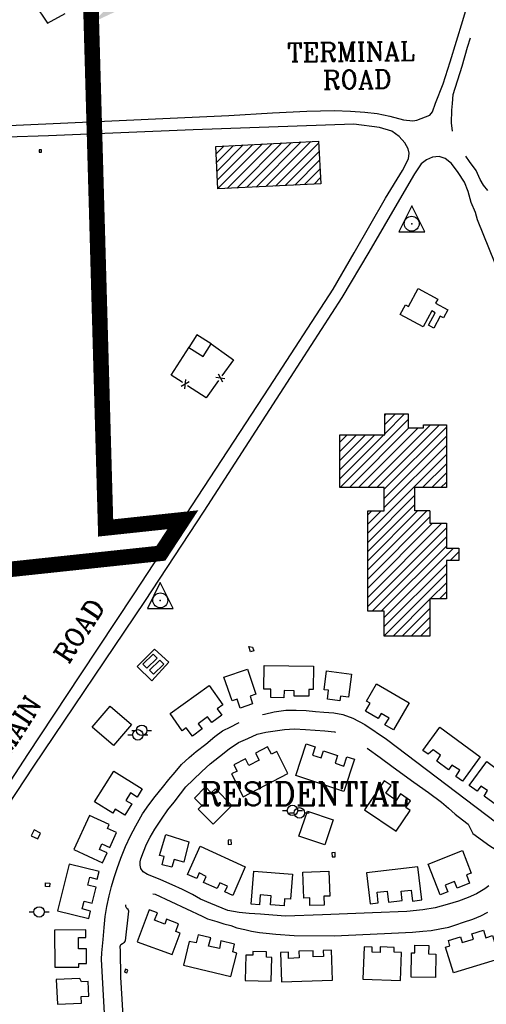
# Model space of a CAD drawing. Header units: feet. Extents: x 0 to 208040, y 0 to 211214.
# Tile 21 of 71: x 197244 to 198145, y 194885 to 196786. Entities that reach past the tile are written whole.
import ezdxf
from ezdxf.enums import TextEntityAlignment as Align

# ---------------------------------------------------------------- set-up
doc = ezdxf.new("R2010")
doc.units = ezdxf.units.FT
doc.header["$LTSCALE"] = 0.5
doc.header["$MEASUREMENT"] = 0
doc.header["$XCLIPFRAME"] = 0
doc.linetypes.add('PHANTOM2', pattern=[1.25, 0.625, -0.125, 0.125, -0.125, 0.125, -0.125])
doc.layers.get('0').update_dxf_attribs({"linetype": 'CONTINUOUS'})
for name, color, linetype in [('1-TEXT', 1, 'CONTINUOUS'), ('CONC-PAD', 5, 'CONTINUOUS'), ('f-apboundarytext', 42, 'CONTINUOUS'), ('FENCE', 11, 'CONTINUOUS'), ('Future Property Line', 251, 'PHANTOM2'), ('HV-CONTROL', 11, 'CONTINUOUS'), ('image', 7, 'CONTINUOUS'), ('MA-BLDG', 11, 'CONTINUOUS'), ('MA-BLDGHATCH', 11, 'CONTINUOUS'), ('MI-BLDG', 11, 'CONTINUOUS'), ('MISC-UTILITY', 11, 'CONTINUOUS'), ('POLESERVICE', 11, 'CONTINUOUS'), ('R-PAVED', 11, 'CONTINUOUS'), ('R-PAVED-T', 1, 'CONTINUOUS'), ('TANK', 11, 'CONTINUOUS'), ('TAXIWYPAVED', 5, 'CONTINUOUS')]:
    doc.layers.add(name, color=color, linetype=linetype)
doc.styles.add('COMPLEX', font='complex.shx')
doc.styles.add('CVFONT05', font='ROMANC')
picture_1 = doc.add_image_def('image1.jpg', size_in_pixel=(2000, 2400))

# ---------------------------------------------------------------- blocks, each defined once
blk = doc.blocks.new('POLE')
for p, q in [((-19.1, 0, 487.7), (-10.1, 0, 487.7)), ((10.1, 0), (19.1, 0))]:
    blk.add_line(p, q)
blk.add_circle((0, 0), 10.1)
blk = doc.blocks.new('HV-CONTROL', base_point=(0, 18.8))
blk.add_lwpolyline([(-25.1, 3.2), (24.9, 3.2), (-0.1, 53.2)], close=True)
blk.add_circle((-0.1, 18.8), 14.4)
blk.add_point((-0.1, 18.8))
blk = doc.blocks.new('FENCTICK', base_point=(196004.4, 202230.9))
for p, q in [((196000.4, 202222.9), (196008.4, 202238.9)), ((196008.4, 202222.9), (196000.4, 202238.9))]:
    blk.add_line(p, q)

msp = doc.modelspace()

# ---------------------------------------------------------------- hatches: boundary and pattern name
at = {"layer": 'MA-BLDGHATCH'}
h = msp.add_hatch(dxfattribs=at)
h.set_pattern_fill('ANSI31', color=256, scale=100, style=0)
h.paths.add_polyline_path([(197825.4, 196469.4), (197626.7, 196459.3), (197622.5, 196541.6), (197821.2, 196551.8)])
h = msp.add_hatch(dxfattribs=at)
h.set_pattern_fill('ANSI31', color=256, scale=100, style=0)
h.paths.add_polyline_path([(197994, 196004), (197994, 195998), (198024, 195998), (198024, 196004), (198068, 196004), (198068, 195883), (198007, 195883), (198007, 195838), (198036, 195838), (198036, 195814), (198068, 195814), (198068, 195766), (198092, 195766), (198092, 195742), (198068, 195742), (198068, 195668), (198036, 195668), (198036, 195596), (197948, 195596), (197948, 195644), (197916, 195644), (197916, 195838), (197948, 195838), (197948, 195883), (197862, 195883), (197862, 195985), (197948, 195985), (197949, 195985), (197949, 196025), (197994, 196025)])

# ---------------------------------------------------------------- linework, layer by layer
at = {"layer": 'CONC-PAD'}
for points, elevation in [([(197532.2, 195545.7), (197504, 195571.1), (197470.6, 195537.7), (197499.2, 195509.6)], 21.3), ([(197418.9, 195460.8), (197459.7, 195425.5), (197424.8, 195385.2), (197384, 195420.4)], 15.5), ([(197799.5, 195258.4), (197849.4, 195241.5), (197833, 195193.3), (197783.2, 195210.2)], 12.3)]:
    msp.add_lwpolyline(points, close=True, dxfattribs=dict(at, elevation=elevation))
at = {"layer": 'f-apboundarytext', "color": 1}
msp.add_solid([(197475.6, 196823.8), (197456.6, 196851.2), (197384, 196780.5)], dxfattribs=at)
at = {"layer": 'FENCE', "elevation": 45.5}
for points in [[(197613.6, 196160.5), (197647.8, 196136), (197656.6, 196129.8), (197634.5, 196098.9)], [(197558.3, 196085.7), (197557.6, 196086.2), (197536.6, 196099.9), (197571.1, 196153.8)], [(197627.8, 196089.7), (197603.8, 196056.1), (197567.7, 196079.6)]]:
    msp.add_lwpolyline(points, dxfattribs=at)
at = {"layer": 'Future Property Line', "const_width": 30}
msp.add_lwpolyline([(197369.7, 197224), (197409.9, 195804.9), (197559, 195820.8), (197516.5, 195756), (196712, 195670.3), (196140.7, 194468.6), (196039.7, 193402.7), (195243.3, 193478.2), (195281.8, 193884.5), (195301.5, 193931), (195361.4, 194110.7, 0.059922), (195366.2, 194134.1), (195433.8, 194953.5, 0.2745), (195389.1, 195045.3), (195162.5, 195194.3, -0.154619), (195086.3, 195288.1), (194960.4, 195607.2, -0.089682), (194953.4, 195642.1), (194951.6, 195744.3, -0.227587), (195059.8, 195980.3), (195410.4, 196271.8, 0.316185), (195500.7, 196604.8), (195398.2, 196887.5, 0.217231)], format="xyb", dxfattribs=at)
at = {"layer": 'MA-BLDG'}
for p, q in [((197281.7, 196534.7), (197281.7, 196530.7)), ((197285.7, 196534.7), (197281.7, 196534.7)), ((197281.7, 196530.7), (197285.7, 196530.7)), ((197285.7, 196530.7), (197285.7, 196534.7))]:
    msp.add_line(p, q, dxfattribs=at)
for points, elevation in [([(198051.3, 196246.7), (198047, 196238.7), (198070.6, 196225.9), (198062.2, 196210.6), (198056.2, 196213.9), (198043.6, 196190.8), (198033.2, 196196.4), (198046.3, 196220.4), (198039.6, 196224.1), (198022.8, 196193.3), (197978.9, 196217.2), (197989, 196235.7), (197994.6, 196232.6), (198013.5, 196267.3)], 37.6), ([(197585.9, 196177.9), (197570.3, 196153), (197598, 196135.7), (197613.6, 196160.5)], 45)]:
    msp.add_lwpolyline(points, close=True, dxfattribs=dict(at, elevation=elevation))
for points in [[(197949, 195985), (197949, 196025), (197994, 196025), (197994, 196004)], [(197994, 195998), (198024, 195998), (198024, 196004), (198068, 196004), (198068, 195883), (198007, 195883)], [(197994, 196004), (197994, 195998)], [(197948, 195883), (197862, 195883), (197862, 195985), (197948, 195985)], [(197948, 195985), (197949, 195985)], [(197916, 195838), (197948, 195838), (197948, 195883)], [(198036, 195838), (198007, 195838), (198007, 195883)], [(197916, 195644), (197916, 195838)], [(198036, 195838), (198036, 195814), (198068, 195814), (198068, 195766), (198092, 195766), (198092, 195742), (198068, 195742), (198068, 195668), (198036, 195668)], [(198036, 195668), (198036, 195596), (197948, 195596), (197948, 195644), (197916, 195644)]]:
    msp.add_lwpolyline(points, dxfattribs=at)
at = {"layer": 'MI-BLDG'}
for points, elevation in [([(197825.4, 196469.4), (197626.7, 196459.3), (197622.5, 196541.6), (197821.2, 196551.8)], 44.7), ([(197700.2, 195484), (197688.8, 195480), (197693.7, 195465.7), (197669.6, 195457.3), (197663.7, 195474.3), (197654, 195471), (197638.2, 195516.6), (197683.5, 195532.3)], 26.8), ([(197810.8, 195493), (197802.1, 195493.1), (197802, 195480.1), (197773.9, 195480.5), (197774.1, 195490.8), (197754.3, 195491.1), (197754.1, 195477.1), (197728.8, 195477.5), (197729, 195493.8), (197715.3, 195494), (197715.9, 195539.6), (197811.4, 195538.4)], 25.8), ([(197879.1, 195478.5), (197863.3, 195480.5), (197862.1, 195471.3), (197838.2, 195474.3), (197840.4, 195491.5), (197831.9, 195492.5), (197836.5, 195529), (197884.7, 195522.9)], 24.8), ([(197965.6, 195415), (197949.2, 195424.6), (197957.1, 195438), (197941.9, 195446.8), (197936.1, 195437), (197911.7, 195451.2), (197920.7, 195466.6), (197913.8, 195470.6), (197933.2, 195503.8), (197996, 195467.1)], 26.3), ([(198098.8, 195316.1), (198086.3, 195325.2), (198094, 195337.6), (198078.6, 195347.2), (198072.1, 195338.3), (198049.5, 195354.7), (198056.7, 195366.2), (198042.1, 195376.9), (198032.7, 195368.2), (198022.6, 195375.5), (198055, 195420.2), (198133.2, 195363.4)], 37.9), ([(197740.2, 195373.2), (197730, 195368), (197722.7, 195382.1), (197699.1, 195369.9), (197706.1, 195356.4), (197686.6, 195346.3), (197679.7, 195359.4), (197657.3, 195347.8), (197663.6, 195335.7), (197652.7, 195330), (197675.5, 195286.2), (197762, 195331.1)], 24.5), ([(197797.3, 195387.9), (197814.8, 195382.1), (197809.6, 195366.5), (197826.1, 195361), (197830.6, 195374.8), (197857.8, 195365.8), (197852.8, 195351), (197869.7, 195345.4), (197875.6, 195363.3), (197890.6, 195358.3), (197869.9, 195296), (197777, 195326.9)], 24.8), ([(198180.3, 195272.3), (198170.6, 195277.9), (198164.4, 195269.6), (198140.6, 195287.2), (198147.2, 195298.2), (198134.1, 195306.2), (198127.2, 195296.8), (198112.2, 195307.9), (198146, 195353.8), (198207.1, 195308.7)], 37.4), ([(197480.3, 195301.3), (197470.5, 195285.5), (197457.9, 195293.3), (197449.1, 195279.1), (197460.2, 195272.2), (197446.8, 195250.7), (197428.5, 195262.2), (197423.6, 195254.3), (197388.5, 195276.2), (197425.4, 195335.4)], 24.5), ([(197588.6, 195262.1), (197595.6, 195268.9), (197581.2, 195283.6), (197602.8, 195304.9), (197613.9, 195293.5), (197622, 195301.5), (197653.8, 195269.2), (197617.2, 195233.1)], 27.5), ([(197998.1, 195259.2), (197989.5, 195265.1), (197998.5, 195278.2), (197979.3, 195291.4), (197970.9, 195279.1), (197951, 195292.7), (197961.4, 195307.8), (197948, 195316.9), (197909.8, 195261.1), (197970.7, 195219.3)], 22), ([(197403.6, 195158.4), (197412.5, 195177.7), (197397.8, 195184.5), (197402.8, 195195.3), (197417.8, 195188.4), (197431, 195216.9), (197413.5, 195225), (197416.9, 195232.4), (197378.8, 195249.9), (197348.4, 195183.9)], 25.8), ([(197279, 195204.7), (197284.2, 195215.8), (197272.1, 195222.3), (197265.9, 195210.7)], 29.1), ([(197561, 195160), (197542, 195164.8), (197537.8, 195150), (197519.2, 195154.9), (197522.9, 195170.7), (197514.1, 195172.9), (197526.3, 195213.2), (197570.2, 195199.2)], 26), ([(197655.6, 195095.3), (197640.2, 195102.2), (197645.1, 195113.3), (197630.6, 195120.1), (197625.4, 195108.8), (197598.8, 195120.8), (197604.1, 195132.4), (197590.4, 195139), (197585.8, 195128.4), (197567.8, 195136.1), (197592.2, 195190.5), (197679.2, 195151)], 24.8), ([(198115.6, 195138.8), (198106.6, 195135.3), (198112.8, 195119.2), (198088.5, 195109.7), (198083.5, 195122.5), (198065.6, 195115.5), (198070.7, 195102.2), (198055.8, 195096.4), (198032.5, 195156.2), (198098.7, 195182)], 23), ([(197377.1, 195050.9), (197380.7, 195065.4), (197364.4, 195069.4), (197368.2, 195084.7), (197383.8, 195080.9), (197391.4, 195111.4), (197375.4, 195115.4), (197379.2, 195130.7), (197393.6, 195127.2), (197397.2, 195141.8), (197339.3, 195156.2), (197316.8, 195065.9)], 25), ([(197920.6, 195079.5), (197936.4, 195081.4), (197934.1, 195101.9), (197953.8, 195104.1), (197956.3, 195082.6), (197982.5, 195085.6), (197980.4, 195103.6), (197999.9, 195105.9), (198002.3, 195084.8), (198020.2, 195086.8), (198012.8, 195150.5), (197913.7, 195139)], 25.8), ([(197767, 195088.3), (197755.5, 195089.2), (197754.4, 195075.4), (197728.1, 195077.5), (197729.5, 195094.9), (197708.3, 195096.6), (197706.8, 195077.3), (197691.1, 195078.5), (197696.1, 195142.2), (197770.8, 195136.3)], 26), ([(197842.7, 195094.4), (197831.1, 195094), (197831.8, 195077), (197804.4, 195076), (197803.9, 195090.6), (197792.6, 195090.2), (197790.8, 195140.7), (197841, 195142.5)], 25.5), ([(197553.5, 195022.8), (197545.2, 195025.9), (197550.8, 195040.9), (197527.5, 195049.5), (197524, 195040.3), (197504.5, 195047.5), (197509.8, 195061.8), (197493.8, 195067.8), (197471, 195006.2), (197538.2, 194981.3)], 22.8), ([(197358, 194957.3), (197358, 194964), (197373.1, 194964), (197372.9, 194992.6), (197357.6, 194992.5), (197357.5, 195014.6), (197371.9, 195014.6), (197371.8, 195029), (197311.3, 195028.7), (197311.6, 194957.1)], 24.3), ([(197663.2, 194984.3), (197655.6, 194986.6), (197658.5, 195001.4), (197632.5, 195008), (197629.5, 194992.9), (197608.8, 194997.6), (197612.7, 195013.9), (197588.7, 195019.5), (197584.9, 195004.1), (197571.2, 195006.4), (197560.2, 194960.8), (197651.9, 194938.8)], 23.8), ([(198066.5, 194996), (198074.7, 194998.5), (198071.7, 195008.5), (198095.3, 195015.6), (198098.6, 195004.6), (198120.4, 195011.1), (198117.2, 195021.6), (198139.5, 195028.3), (198143.8, 195013.9), (198157.2, 195017.9), (198170.6, 194973.1), (198081.4, 194946.3)], 23.3), ([(198000.7, 194984.7), (198006.8, 194984.7), (198007, 194999.6), (198033.7, 194999.2), (198033.5, 194982.5), (198047.7, 194982.3), (198047.1, 194937.3), (198000.1, 194937.8)], 25.5), ([(197730.5, 194975.9), (197720.4, 194976.1), (197720.7, 194986.7), (197694.2, 194987.4), (197694, 194980), (197680.8, 194980.4), (197679.6, 194931.2), (197729.4, 194930)], 25.3), ([(197846, 194989.7), (197830.2, 194989.2), (197830.6, 194977.9), (197810.8, 194977.2), (197810.4, 194988.6), (197783.2, 194987.7), (197783.6, 194974.8), (197763.3, 194974.1), (197762.9, 194986.1), (197747.8, 194985.6), (197749.7, 194928.5), (197847.9, 194931.9)], 26.5), ([(197981.4, 194985.6), (197967, 194986.1), (197967.3, 194995.1), (197940.2, 194996.1), (197939.8, 194985.4), (197924.5, 194986), (197924.8, 194996), (197909, 194996.6), (197906.7, 194934.2), (197979.4, 194931.5)], 23.3), ([(197362.9, 194887.8), (197362.3, 194900.5), (197377.4, 194901.2), (197376, 194929.4), (197363.3, 194928.8), (197359.7, 194935.5), (197314.5, 194933.4), (197316.8, 194885.7)], 22.5)]:
    msp.add_lwpolyline(points, close=True, dxfattribs=dict(at, elevation=elevation))
msp.add_lwpolyline([(197636.2, 195463.6), (197625.4, 195455.5), (197634.3, 195443.8), (197615.2, 195429.4), (197606.8, 195440.6), (197588.8, 195427.1), (197596.4, 195416.9), (197577.5, 195402.8), (197565.3, 195419), (197557.8, 195413.3), (197534.2, 195446.7), (197609.5, 195501)], close=True, dxfattribs=at)
at = {"layer": 'MISC-UTILITY'}
for points, elevation in [([(197686.1, 195576.1), (197693.7, 195574.9), (197695.9, 195567.5), (197689.3, 195565.5)], 18), ([(197652.9, 195194.4), (197652.5, 195202.6), (197646.2, 195202.3), (197646.6, 195194.1)], 15.8), ([(197853.4, 195170.1), (197853, 195178.3), (197846.7, 195177.9), (197847.1, 195169.8)], 15.8), ([(197294, 195119.6), (197302, 195119), (197301.4, 195112), (197293.4, 195112.6)], 16.5), ([(197452.8, 194951.3), (197448.4, 194953), (197446.3, 194947.7), (197450.7, 194946)], 15)]:
    msp.add_lwpolyline(points, close=True, dxfattribs=dict(at, elevation=elevation))
at = {"layer": 'R-PAVED'}
for points, elevation in [([(197193.1, 196580.4), (197322.4, 196586.4), (197647.5, 196601.2), (197731.9, 196606.1), (197798.5, 196609.4), (197850.9, 196610.5), (197883, 196609.6), (197910.5, 196607.5), (197934.1, 196604.8), (197958.6, 196600.1), (197985, 196592.9), (198003.4, 196590.8), (198011.1, 196592.3), (198035.7, 196601.5), (198041.3, 196608.3), (198046.7, 196624.8), (198061.4, 196662.2), (198075.4, 196704.8), (198099.4, 196784.6), (198141.9, 196929)], 17.1), ([(198079.8, 196571), (198077.6, 196586.9), (198078.4, 196611.6), (198079.4, 196624.6), (198081.1, 196641.8), (198098.1, 196696.4), (198108.9, 196733.1), (198114.2, 196750.8)], 26.1), ([(197186, 195255.4), (197259.6, 195367.4), (197361, 195521.2), (197465.2, 195677.7), (197542.3, 195795.3), (197726.2, 196076.6), (197849.5, 196266.2), (197889.7, 196336.3), (197950, 196441.6), (197983.3, 196494.7), (197994.5, 196517.6), (197996.3, 196528.6), (197993.9, 196536.9), (197987.8, 196548.3), (197976.9, 196560.6), (197962.4, 196570.7), (197938.7, 196578.1), (197889.4, 196584.4), (197579.1, 196573.3), (197299.5, 196561.8), (197218.7, 196559.3)], 34.1), ([(198162, 196315.7), (198127.7, 196399.9), (198123.8, 196413.6), (198115.9, 196433.2), (198109.8, 196454.5), (198103.1, 196472.3), (198090.9, 196491.1), (198077.5, 196508.3), (198065.8, 196518.4), (198054.1, 196522), (198041, 196520.7), (198029.7, 196515.7), (198019.5, 196508.1), (198006.3, 196488.7), (197977.1, 196438.7), (197918.2, 196337.5), (197866.3, 196249.9), (197746, 196064.2), (197599.4, 195837.4), (197484.9, 195662.8), (197270.6, 195345.2), (197084, 195062.6), (196922.9, 194819.7)], 32.6), ([(198148, 196456.7), (198139.3, 196466.8), (198133.1, 196477.7), (198125.5, 196494.8), (198112.4, 196512.5), (198105.3, 196522.5)], 26.1), ([(197712.9, 195444.6), (197716.9, 195445.6), (197735.1, 195450.2), (197757.9, 195452.9), (197777.9, 195453.1), (197797.4, 195452.3), (197814.9, 195450.9), (197831.3, 195449.6), (197850.5, 195448.1), (197867.8, 195445), (197887, 195437.5), (197910.4, 195425.6), (197952.1, 195397.5), (198202.4, 195207.7)], 32.6), ([(197421.3, 194624.4), (197401.9, 194972.5), (197402.6, 194984.7), (197404.9, 195010.6), (197407.3, 195033.8), (197409.2, 195055.2), (197412, 195074.3), (197416.6, 195095), (197421, 195112.7), (197426.4, 195130.1), (197432.1, 195147.7), (197439.4, 195167.6), (197448, 195190.3), (197457.6, 195210.3), (197468.1, 195229.6), (197480.8, 195253.2), (197493.4, 195270.5), (197505.5, 195286.6), (197519.6, 195304), (197531.9, 195319.1), (197544, 195333.2), (197556.5, 195348.2), (197571.1, 195361.9), (197584.8, 195373.6), (197603.2, 195387.7), (197620.9, 195402.3), (197635.4, 195413.5), (197651.5, 195420.7), (197665.1, 195427.9), (197667.8, 195429.1)], 32.6), ([(197483, 195179.5), (197488.7, 195194.6), (197495.7, 195207.8), (197504.8, 195223.7), (197517.6, 195242.7), (197529.7, 195260.6), (197542, 195275.4), (197554.3, 195291.7), (197564.9, 195304.9), (197579, 195318.6), (197595.8, 195334.8), (197612, 195349.6), (197629.5, 195364), (197648.4, 195378.3), (197666.7, 195390.7), (197684.6, 195398.8), (197702.3, 195406.7), (197718.9, 195410.9), (197737.2, 195413.2), (197755.4, 195415.8), (197774.8, 195417), (197795.6, 195416.1), (197814.3, 195414.6), (197833.2, 195413.1), (197852.1, 195411.4), (197853.8, 195410.7)], 28.1), ([(197915.1, 195379.9), (197940, 195361.6), (197965.3, 195343), (198005.2, 195314), (198033.2, 195294), (198058.3, 195275.7), (198071.7, 195263.9), (198084.8, 195252.3), (198098.7, 195241.2), (198109.9, 195233), (198114.7, 195224.4), (198119, 195215), (198151.7, 195191.4), (198162, 195184.8), (198168.8, 195182.2), (198178.3, 195181.5), (198185.5, 195178.2), (198190.3, 195172), (198193.3, 195162.7), (198193, 195152.2), (198191.1, 195147.5)], 28.1), ([(198150.1, 195113.9), (198141.9, 195108.4), (198126.1, 195098.8), (198110, 195091.6), (198091.6, 195084.3), (198069.5, 195078), (198046.2, 195071.8), (198022.6, 195067.6), (197991.2, 195064.6), (197925.1, 195062.1), (197828.7, 195057.9), (197757.3, 195055.5), (197732.6, 195057.2), (197708.7, 195059.1), (197687.2, 195060.8), (197667.6, 195062.3), (197645.8, 195066.6), (197613.3, 195079.9), (197592.9, 195088.3), (197577.8, 195097.3), (197558.5, 195106.8), (197538.6, 195115.9), (197516.6, 195125.9), (197498.8, 195132.6), (197490.8, 195136.2), (197482.4, 195140.9), (197477.7, 195147.3), (197476.4, 195153.7), (197476.7, 195160.4), (197477.7, 195166.4), (197483, 195179.5)], 28.1), ([(197501.2, 195098.7), (197505.6, 195098.2), (197596.1, 195055.7), (197606.7, 195050.6), (197624.3, 195045.4), (197638.3, 195040.8), (197651.3, 195037.3), (197663.2, 195033.1), (197678.8, 195029.6), (197691.6, 195026.8), (197706.7, 195024.1), (197719.8, 195022.6), (197738.5, 195020.9), (197774.2, 195018.3), (197851.1, 195017.5), (197948.3, 195022.1), (198002.4, 195024.9), (198022.3, 195026.3), (198038.3, 195028), (198055.3, 195031), (198072.4, 195034.4), (198086, 195038.6), (198101, 195043.9), (198119, 195050), (198134.5, 195056.3), (198148.1, 195063)], 26.4), ([(197457.8, 194628.8), (197439.3, 194937.7), (197438.3, 194988.7), (197437.9, 194996.7), (197439.5, 195000.9), (197442.7, 195002.6), (197446.1, 195005.4), (197448.1, 195008.2), (197454.4, 195064.9), (197453.6, 195068.2), (197450.8, 195070.2), (197448.8, 195074.4), (197449.1, 195077.2)], 26.4)]:
    msp.add_lwpolyline(points, dxfattribs=dict(at, elevation=elevation))
at = {"layer": 'TANK', "elevation": 27.3}
for points in [[(197481.8, 195541.9), (197501.8, 195561.5), (197509.4, 195553.8), (197489.4, 195534.2)], [(197494.7, 195530.3), (197514.7, 195549.9), (197522.3, 195542.1), (197502.2, 195522.5)]]:
    msp.add_lwpolyline(points, close=True, dxfattribs=at)
at = {"layer": 'TAXIWYPAVED', "elevation": 20.1}
msp.add_lwpolyline([(197272.7, 196816.5), (197297.6, 196779.2), (197331.7, 196798.1)], dxfattribs=at)

# ---------------------------------------------------------------- block references
at = {"layer": 'FENCE'}
for p, rotation in [((197631.5, 196094.7), 234.4012563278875), ((197563.3, 196082.5), 146.961239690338)]:
    msp.add_blockref('FENCTICK', p, dxfattribs=dict(at, rotation=rotation))
at = {"layer": 'HV-CONTROL'}
for p in [(198001.1, 196392.3), (197515.5, 195665.1)]:
    msp.add_blockref('HV-CONTROL', p, dxfattribs=at)
at = {"layer": 'POLESERVICE'}
for p in [(197472, 195405.5, 15.5), (197479.5, 195414.2, 16.8), (197770.7, 195259.7, 14.3), (197784.1, 195254.9, 13.8), (197281.4, 195063.7, 17.8)]:
    msp.add_blockref('POLE', p, dxfattribs=at)

# ---------------------------------------------------------------- texts
at = {"layer": '1-TEXT', "style": 'COMPLEX'}
msp.add_text('RESIDENTIAL', height=45, dxfattribs=at).set_placement((197792.4, 195269.4), align=Align.CENTER)
at = {"layer": 'R-PAVED-T', "style": 'CVFONT05'}
for s, p in [('TERMINAL ', (197895.6, 196724.6)), ('ROAD', (197895.6, 196670.8))]:
    msp.add_text(s, height=36, rotation=0.6693, dxfattribs=at).set_placement(p, align=Align.MIDDLE)
msp.add_text('MAIN   ROAD', height=36, rotation=56.9475, dxfattribs=at).set_placement((197221.4, 195363.1))

# ---------------------------------------------------------------- pictures from other files: only their frames are drawn
at = {"layer": 'image'}
image = msp.add_image(picture_1, insert=(189577.4, 187001.2), size_in_units=(14997.8, 17997.4), rotation=0.6, dxfattribs=at)
image.set_boundary_path([(132.996, 330.714), (430.192, 24.765), (1020.87, 15.748), (1441.694, 2.418), (1679.783, 17.58), (1693.604, 9.457), (1619.806, 230.729), (1548.014, 470.558), (1535.763, 774.424), (1569.421, 992.353), (1639.473, 1205.262), (1591.986, 1384.6), (1519.706, 1505.468), (1523.142, 1667.603), (1504.677, 1730.756), (1672.9, 1884.48), (1821.97, 1931.65), (1498.085, 2118.297), (960.466, 2148.074), (673.895, 2165.344), (458.475, 2163.088), (240.59, 2160.806), (87.062, 2055.378), (143.158, 1779.843), (140.638, 1536.635), (138.25, 1280.692), (130.08, 1093.17), (219.456, 785.044), (141.38, 497.97), (132.996, 330.714)])
image.dxf.flags = 15

doc.saveas('drawing.dxf')
